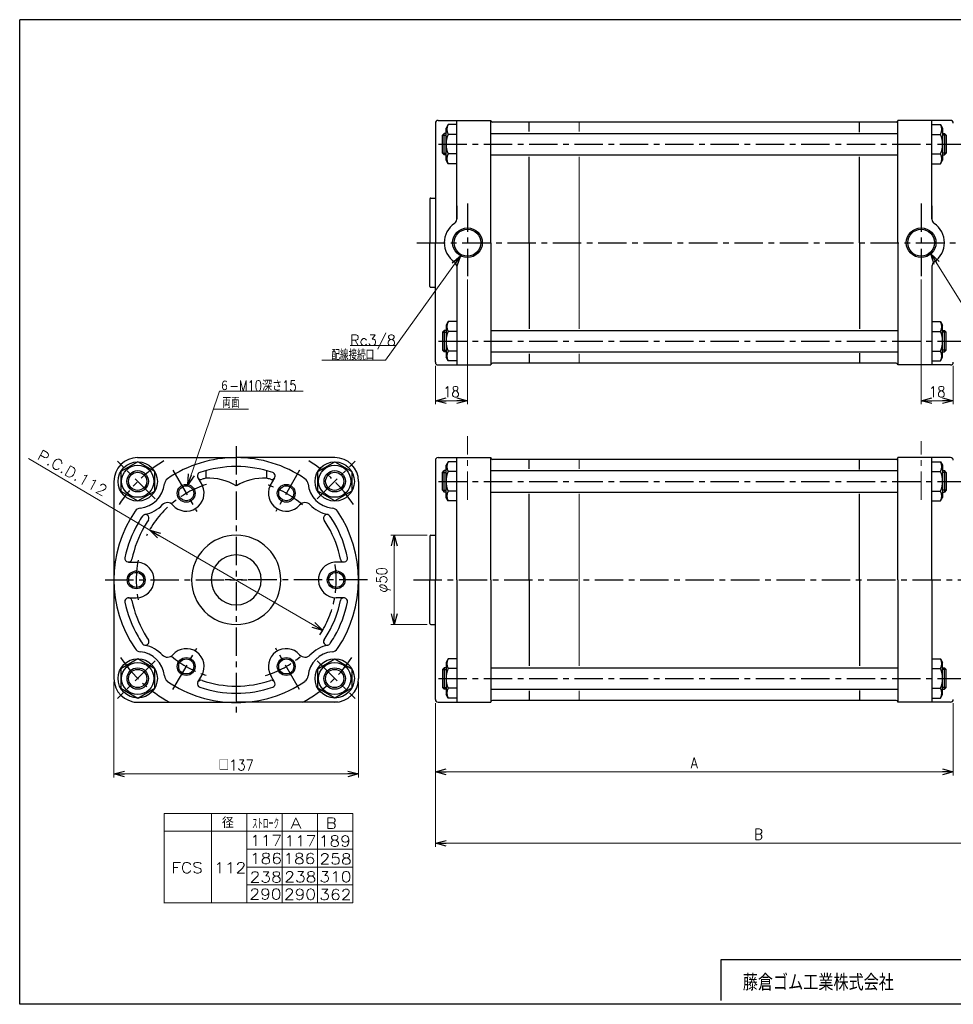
# Model space of a CAD drawing. Header units: millimetres. Extents: x -380 to 408, y -281 to 283.
# Tile 1 of 2: x -380 to 143, y -268 to 283. Entities that reach past the tile are written whole.
import ezdxf
from ezdxf.enums import TextEntityAlignment as Align

# ---------------------------------------------------------------- set-up
doc = ezdxf.new("R2010")
doc.units = ezdxf.units.MM
doc.header["$LTSCALE"] = 0.5
doc.header["$PDSIZE"] = 1
doc.linetypes.add('CENTER', pattern=[50.8, 31.75, -6.35, 6.35, -6.35])
doc.layers.add('ZUWAKU', color=7, linetype='Continuous')
doc.styles.add('FdaStyle0', font='txt.shx', dxfattribs={"width": 0.892857, "bigfont": 'bigfont'})
doc.dimstyles.new('DaDimRotatedStyle', dxfattribs={"dimtxt": 6, "dimasz": 6.000004, "dimexe": 2, "dimexo": 2, "dimgap": 2, "dimtad": 3, "dimdsep": 46, "dimtxsty": 'FdaStyle0', "dimblk1": 'OPEN30', "dimblk2": 'OPEN30', "dimsah": 1, "dimcen": 0.09, "dimclrd": 4, "dimclre": 4, "dimclrt": 4, "dimadec": 0, "dimazin": 2, "dimtfac": 1, "dimtdec": 4, "dimtmove": 0, "dimatfit": 0, "dimfxl": 1, "dimarcsym": 0})

# ---------------------------------------------------------------- blocks, each defined once
blk = doc.blocks.new('_OPEN30')
at = {"color": 0, "linetype": 'ByBlock', "lineweight": -2}
for p, q in [((-1, 0.267949), (0, 0)), ((0, 0), (-1, -0.267949)), ((0, 0), (-1, 0))]:
    blk.add_line(p, q, dxfattribs=at)
blk = doc.blocks.new('DC_GROUP_Φ112_1')
at = {"color": 4, "linetype": 'Continuous', "lineweight": 25}
for p, q in [((-313.93, 35.89), (-323.43, 30.4)), ((-304.43, 30.4), (-313.93, 35.89)), ((-323.43, 30.4), (-323.43, 19.43)), ((-304.43, 19.43), (-304.43, 30.4)), ((-323.43, 19.43), (-313.93, 13.95)), ((-313.93, 13.95), (-304.43, 19.43))]:
    blk.add_line(p, q, dxfattribs=at)
for radius in [9, 6, 5.1]:
    blk.add_circle((-313.93, 24.92), radius, dxfattribs=at)
blk = doc.blocks.new('DC_GROUP_Φ112_2')
at = {"color": 4, "linetype": 'Continuous', "lineweight": 25}
for p, q in [((-213.12, 30.4), (-203.62, 35.89)), ((-203.62, 35.89), (-194.12, 30.4)), ((-213.12, 19.43), (-213.12, 30.4)), ((-194.12, 30.4), (-194.12, 19.43)), ((-203.62, 13.95), (-213.12, 19.43)), ((-194.12, 19.43), (-203.62, 13.95))]:
    blk.add_line(p, q, dxfattribs=at)
for radius in [9, 6, 5.1]:
    blk.add_circle((-203.62, 24.92), radius, dxfattribs=at)
blk = doc.blocks.new('DC_GROUP_Φ112_3')
at = {"color": 4, "linetype": 'Continuous', "lineweight": 25}
for p, q in [((-140.15, 35.84), (-141.29, 33.87)), ((-141.29, 15.87), (-141.29, 33.87)), ((-135.29, 35.84), (-140.15, 35.84)), ((-135.29, 30.36), (-140.15, 30.36)), ((-135.29, 19.39), (-140.15, 19.39)), ((-140.15, 13.9), (-141.29, 15.87)), ((-135.29, 13.9), (-140.15, 13.9))]:
    blk.add_line(p, q, dxfattribs=at)
for centre, radius, start, end in [((-135.4, 33.1), 5.48, 150, 210), ((-127.5, 24.87), 13.8, 156.5735, 203.4265), ((-135.4, 16.64), 5.48, 150, 210)]:
    blk.add_arc(centre, radius, start, end, dxfattribs=at)
blk = doc.blocks.new('DC_GROUP_Φ112_4')
at = {"color": 4, "linetype": 'Continuous', "lineweight": 25}
for p, q in [((130.71, 35.84), (135.57, 35.84)), ((135.57, 35.84), (136.71, 33.87)), ((136.71, 33.87), (136.71, 15.87)), ((130.71, 30.36), (135.57, 30.36)), ((130.71, 19.39), (135.57, 19.39)), ((130.71, 13.9), (135.57, 13.9)), ((135.57, 13.9), (136.71, 15.87))]:
    blk.add_line(p, q, dxfattribs=at)
for centre, radius, start, end in [((130.82, 33.1), 5.48, 330, 30), ((122.91, 24.87), 13.8, 336.5735, 23.4265), ((130.82, 16.64), 5.48, 330, 30)]:
    blk.add_arc(centre, radius, start, end, dxfattribs=at)
blk = doc.blocks.new('DC_GROUP_Φ112_5')
at = {"color": 4, "linetype": 'Continuous', "lineweight": 25}
for p, q in [((-140.15, 35.84), (-141.29, 33.87)), ((-141.29, 15.87), (-141.29, 33.87)), ((-135.29, 35.84), (-140.15, 35.84)), ((-135.29, 30.36), (-140.15, 30.36)), ((-135.29, 19.39), (-140.15, 19.39)), ((-140.15, 13.9), (-141.29, 15.87)), ((-135.29, 13.9), (-140.15, 13.9))]:
    blk.add_line(p, q, dxfattribs=at)
for centre, radius, start, end in [((-135.4, 33.1), 5.48, 150, 210), ((-127.5, 24.87), 13.8, 156.5735, 203.4265), ((-135.4, 16.64), 5.48, 150, 210)]:
    blk.add_arc(centre, radius, start, end, dxfattribs=at)
blk = doc.blocks.new('DC_GROUP_Φ112_6')
at = {"color": 4, "linetype": 'Continuous', "lineweight": 25}
for p, q in [((130.71, 35.84), (135.57, 35.84)), ((135.57, 35.84), (136.71, 33.87)), ((136.71, 33.87), (136.71, 15.87)), ((130.71, 30.36), (135.57, 30.36)), ((130.71, 19.39), (135.57, 19.39)), ((130.71, 13.9), (135.57, 13.9)), ((135.57, 13.9), (136.71, 15.87))]:
    blk.add_line(p, q, dxfattribs=at)
for centre, radius, start, end in [((130.82, 33.1), 5.48, 330, 30), ((122.91, 24.87), 13.8, 336.5735, 23.4265), ((130.82, 16.64), 5.48, 330, 30)]:
    blk.add_arc(centre, radius, start, end, dxfattribs=at)
blk = doc.blocks.new('DC_GROUP_Φ112_7')
at = {"color": 4, "linetype": 'Continuous', "lineweight": 25}
for p, q in [((-140.15, 114.32), (-141.29, 112.35)), ((-141.29, 112.35), (-141.29, 94.35)), ((-135.29, 114.32), (-140.15, 114.32)), ((-135.29, 108.83), (-140.15, 108.83)), ((-140.15, 92.38), (-141.29, 94.35)), ((-135.29, 97.86), (-140.15, 97.86)), ((-135.29, 92.38), (-140.15, 92.38))]:
    blk.add_line(p, q, dxfattribs=at)
for centre, radius, start, end in [((-135.4, 111.57), 5.48, 150, 210), ((-127.5, 103.35), 13.8, 156.5735, 203.4265), ((-135.4, 95.12), 5.48, 150, 210)]:
    blk.add_arc(centre, radius, start, end, dxfattribs=at)
blk = doc.blocks.new('DC_GROUP_Φ112_8')
at = {"color": 4, "linetype": 'Continuous', "lineweight": 25}
for p, q in [((130.71, 114.32), (135.57, 114.32)), ((135.57, 114.32), (136.71, 112.35)), ((136.71, 94.35), (136.71, 112.35)), ((130.71, 108.83), (135.57, 108.83)), ((130.71, 97.86), (135.57, 97.86)), ((135.57, 92.38), (136.71, 94.35)), ((130.71, 92.38), (135.57, 92.38))]:
    blk.add_line(p, q, dxfattribs=at)
for centre, radius, start, end in [((130.82, 111.57), 5.48, 330, 30), ((122.91, 103.35), 13.8, 336.5735, 23.4265), ((130.82, 95.12), 5.48, 330, 30)]:
    blk.add_arc(centre, radius, start, end, dxfattribs=at)
blk = doc.blocks.new('DC_GROUP_Φ112_9')
at = {"color": 4, "linetype": 'Continuous', "lineweight": 25}
for p, q in [((-140.15, 224.72), (-141.29, 222.75)), ((-141.29, 204.75), (-141.29, 222.75)), ((-135.29, 224.72), (-140.15, 224.72)), ((-135.29, 219.23), (-140.15, 219.23)), ((-140.15, 202.78), (-141.29, 204.75)), ((-135.29, 208.26), (-140.15, 208.26)), ((-135.29, 202.78), (-140.15, 202.78))]:
    blk.add_line(p, q, dxfattribs=at)
for centre, radius, start, end in [((-135.4, 221.97), 5.48, 150, 210), ((-127.5, 213.75), 13.8, 156.5735, 203.4265), ((-135.4, 205.52), 5.48, 150, 210)]:
    blk.add_arc(centre, radius, start, end, dxfattribs=at)
blk = doc.blocks.new('DC_GROUP_Φ112_10')
at = {"color": 4, "linetype": 'Continuous', "lineweight": 25}
for p, q in [((130.71, 224.72), (135.57, 224.72)), ((135.57, 224.72), (136.71, 222.75)), ((136.71, 222.75), (136.71, 204.75)), ((130.71, 219.23), (135.57, 219.23)), ((130.71, 208.26), (135.57, 208.26)), ((135.57, 202.78), (136.71, 204.75)), ((130.71, 202.78), (135.57, 202.78))]:
    blk.add_line(p, q, dxfattribs=at)
for centre, radius, start, end in [((130.82, 221.97), 5.48, 330, 30), ((122.91, 213.75), 13.8, 336.5735, 23.4265), ((130.82, 205.52), 5.48, 330, 30)]:
    blk.add_arc(centre, radius, start, end, dxfattribs=at)
blk = doc.blocks.new('DC_GROUP_Φ112_11')
at = {"color": 4, "linetype": 'Continuous', "lineweight": 25}
for p, q in [((-140.15, 224.72), (-141.29, 222.75)), ((-141.29, 204.75), (-141.29, 222.75)), ((-135.29, 224.72), (-140.15, 224.72)), ((-135.29, 219.23), (-140.15, 219.23)), ((-140.15, 202.78), (-141.29, 204.75)), ((-135.29, 208.26), (-140.15, 208.26)), ((-135.29, 202.78), (-140.15, 202.78))]:
    blk.add_line(p, q, dxfattribs=at)
for centre, radius, start, end in [((-135.4, 221.97), 5.48, 150, 210), ((-127.5, 213.75), 13.8, 156.5735, 203.4265), ((-135.4, 205.52), 5.48, 150, 210)]:
    blk.add_arc(centre, radius, start, end, dxfattribs=at)
blk = doc.blocks.new('DC_GROUP_Φ112_12')
at = {"color": 4, "linetype": 'Continuous', "lineweight": 25}
for p, q in [((130.71, 224.72), (135.57, 224.72)), ((135.57, 224.72), (136.71, 222.75)), ((136.71, 222.75), (136.71, 204.75)), ((130.71, 219.23), (135.57, 219.23)), ((130.71, 208.26), (135.57, 208.26)), ((135.57, 202.78), (136.71, 204.75)), ((130.71, 202.78), (135.57, 202.78))]:
    blk.add_line(p, q, dxfattribs=at)
for centre, radius, start, end in [((130.82, 221.97), 5.48, 330, 30), ((122.91, 213.75), 13.8, 336.5735, 23.4265), ((130.82, 205.52), 5.48, 330, 30)]:
    blk.add_arc(centre, radius, start, end, dxfattribs=at)
blk = doc.blocks.new('*D16')
at = {"color": 4, "linetype": 'Continuous', "lineweight": 13}
for p, q in [((-129.29, 137.87), (-129.29, 68.05)), ((-147.29, 89.55), (-147.29, 68.05)), ((-147.29, 70.05), (-129.29, 70.05))]:
    blk.add_line(p, q, dxfattribs=at)
at = {"color": 4, "xscale": 6.000005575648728, "yscale": 5.999978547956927}
for p, rotation in [((-147.29, 70.05), 180), ((-129.29, 70.05), 360)]:
    blk.add_blockref('_OPEN30', p, dxfattribs=dict(at, rotation=rotation))
at = {"color": 4, "insert": (-138.29, 72.05), "char_height": 6, "width": 19.5, "attachment_point": 8, "style": 'FdaStyle0'}
blk.add_mtext('\\T1.00;18', dxfattribs=at)
blk = doc.blocks.new('*D17')
at = {"color": 4, "linetype": 'Continuous', "lineweight": 13}
for p, q in [((124.71, 137.87), (124.71, 68.05)), ((142.71, 89.55), (142.71, 68.05)), ((124.71, 70.05), (142.71, 70.05))]:
    blk.add_line(p, q, dxfattribs=at)
at = {"color": 4, "xscale": 6.000005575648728, "yscale": 5.999978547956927}
for p, rotation in [((124.71, 70.05), 180), ((142.71, 70.05), 360)]:
    blk.add_blockref('_OPEN30', p, dxfattribs=dict(at, rotation=rotation))
at = {"color": 4, "insert": (133.71, 72.05), "char_height": 6, "width": 19.5, "attachment_point": 8, "style": 'FdaStyle0'}
blk.add_mtext('\\T1.00;18', dxfattribs=at)
blk = doc.blocks.new('DC_GROUP_Φ112_15')
at = {"color": 4, "linetype": 'Continuous', "lineweight": 13}
for p, q in [((-133.11, 151.18), (-175.27, 92.73)), ((-169.4, 100.88), (-195, 100.88))]:
    blk.add_line(p, q, dxfattribs=at)
at = {"color": 4, "xscale": 6.000005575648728, "yscale": 5.999978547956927, "rotation": 54.19703070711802}
blk.add_blockref('_OPEN30', (-133.11, 151.18), dxfattribs=at)
at = {"color": 4, "style": 'FdaStyle0', "width": 0.810127}
blk.add_text('Rc3/8', height=6, dxfattribs=at).set_placement((-195, 100.88), (-169.4, 100.88), align=Align.FIT)
blk = doc.blocks.new('DC_GROUP_Φ112_16')
at = {"color": 4, "linetype": 'Continuous', "lineweight": 13}
for p, q in [((130.19, 152.31), (161.42, 101.96)), ((161.42, 101.96), (187.02, 101.96))]:
    blk.add_line(p, q, dxfattribs=at)
at = {"color": 4, "xscale": 6.000005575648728, "yscale": 5.999978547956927, "rotation": 121.8076862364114}
blk.add_blockref('_OPEN30', (130.19, 152.31), dxfattribs=at)
at = {"color": 4, "style": 'FdaStyle0', "width": 0.680851}
blk.add_text('呼吸ポート', height=6, dxfattribs=at).set_placement((161.42, 101.96), (187.02, 101.96), align=Align.FIT)
blk = doc.blocks.new('DC_GROUP_Φ112_17')
at = {"color": 4, "linetype": 'Continuous', "lineweight": 13}
for p, q in [((-285.81, 22.87), (-268.17, 75.44)), ((-268.17, 75.44), (-221.2, 75.44))]:
    blk.add_line(p, q, dxfattribs=at)
at = {"color": 4, "xscale": 6.000005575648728, "yscale": 5.999978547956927, "rotation": 251.4567978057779}
blk.add_blockref('_OPEN30', (-285.81, 22.87), dxfattribs=at)
at = {"color": 4, "style": 'FdaStyle0', "width": 0.75}
blk.add_text('６-M10深さ15', height=6, dxfattribs=at).set_placement((-268.17, 75.44), (-224.97, 75.44), align=Align.FIT)
blk = doc.blocks.new('DC_GROUP_Φ112_18')
at = {"color": 4, "linetype": 'Continuous', "lineweight": 25}
for p, q in [((-313.92, -74.59), (-323.42, -80.08)), ((-304.42, -80.08), (-313.92, -74.59)), ((-323.42, -80.08), (-323.42, -91.05)), ((-304.42, -91.05), (-304.42, -80.08)), ((-323.42, -91.05), (-313.92, -96.53)), ((-313.92, -96.53), (-304.42, -91.05))]:
    blk.add_line(p, q, dxfattribs=at)
for radius in [9, 6, 5.1]:
    blk.add_circle((-313.92, -85.56), radius, dxfattribs=at)
blk = doc.blocks.new('DC_GROUP_Φ112_19')
at = {"color": 4, "linetype": 'Continuous', "lineweight": 25}
for p, q in [((-213.13, -80.08), (-203.63, -74.59)), ((-203.63, -74.59), (-194.13, -80.08)), ((-213.13, -91.05), (-213.13, -80.08)), ((-194.13, -80.08), (-194.13, -91.05)), ((-203.63, -96.53), (-213.13, -91.05)), ((-194.13, -91.05), (-203.63, -96.53))]:
    blk.add_line(p, q, dxfattribs=at)
for radius in [9, 6, 5.1]:
    blk.add_circle((-203.63, -85.56), radius, dxfattribs=at)
blk = doc.blocks.new('DC_GROUP_Φ112_20')
at = {"color": 4, "linetype": 'Continuous', "lineweight": 25}
for p, q in [((-140.15, -74.56), (-141.29, -76.53)), ((-141.29, -76.53), (-141.29, -94.53)), ((-135.29, -74.56), (-140.15, -74.56)), ((-135.29, -80.04), (-140.15, -80.04)), ((-135.29, -91.01), (-140.15, -91.01)), ((-140.15, -96.5), (-141.29, -94.53)), ((-135.29, -96.5), (-140.15, -96.5))]:
    blk.add_line(p, q, dxfattribs=at)
for centre, radius, start, end in [((-135.4, -77.3), 5.48, 150, 210), ((-127.5, -85.53), 13.8, 156.5735, 203.4265), ((-135.4, -93.76), 5.48, 150, 210)]:
    blk.add_arc(centre, radius, start, end, dxfattribs=at)
blk = doc.blocks.new('DC_GROUP_Φ112_21')
at = {"color": 4, "linetype": 'Continuous', "lineweight": 25}
for p, q in [((130.71, -74.56), (135.57, -74.56)), ((135.57, -74.56), (136.71, -76.53)), ((136.71, -94.53), (136.71, -76.53)), ((130.71, -80.04), (135.57, -80.04)), ((130.71, -91.01), (135.57, -91.01)), ((130.71, -96.5), (135.57, -96.5)), ((135.57, -96.5), (136.71, -94.53))]:
    blk.add_line(p, q, dxfattribs=at)
for centre, radius, start, end in [((130.82, -77.3), 5.48, 330, 30), ((122.91, -85.53), 13.8, 336.5735, 23.4265), ((130.82, -93.76), 5.48, 330, 30)]:
    blk.add_arc(centre, radius, start, end, dxfattribs=at)
blk = doc.blocks.new('*D27')
at = {"color": 4, "linetype": 'Continuous', "lineweight": 13}
for p, q in [((-151.79, -5.33), (-172.29, -5.33)), ((-170.29, -55.33), (-170.29, -5.33)), ((-151.79, -55.33), (-172.29, -55.33))]:
    blk.add_line(p, q, dxfattribs=at)
at = {"color": 4, "xscale": 6.000005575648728, "yscale": 5.999978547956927}
for p, rotation in [((-170.29, -5.33), 90), ((-170.29, -55.33), 270)]:
    blk.add_blockref('_OPEN30', p, dxfattribs=dict(at, rotation=rotation))
at = {"color": 4, "insert": (-172.29, -30.33), "char_height": 6, "width": 30, "attachment_point": 8, "rotation": 90, "style": 'FdaStyle0'}
blk.add_mtext('\\T1.00;φ50', dxfattribs=at)
blk = doc.blocks.new('*D28')
at = {"color": 4, "linetype": 'Continuous', "lineweight": 13}
for p, q in [((-147.29, -99.33), (-147.29, -139.83)), ((142.71, -99.33), (142.71, -139.83)), ((-147.29, -137.83), (142.71, -137.83))]:
    blk.add_line(p, q, dxfattribs=at)
at = {"color": 4, "xscale": 6.000005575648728, "yscale": 5.999978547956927}
for p, rotation in [((-147.29, -137.83), 180), ((142.71, -137.83), 360)]:
    blk.add_blockref('_OPEN30', p, dxfattribs=dict(at, rotation=rotation))
at = {"color": 4, "insert": (-2.29, -135.83), "char_height": 6, "width": 13.5, "attachment_point": 8, "style": 'FdaStyle0'}
blk.add_mtext('\\T1.00;A', dxfattribs=at)
blk = doc.blocks.new('*D29')
at = {"color": 4, "linetype": 'Continuous', "lineweight": 13}
for p, q in [((214.71, -41.33), (214.71, -179.83)), ((-147.29, -99.33), (-147.29, -179.83)), ((-147.29, -177.83), (214.71, -177.83))]:
    blk.add_line(p, q, dxfattribs=at)
at = {"color": 4, "xscale": 6.000005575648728, "yscale": 5.999978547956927}
for p, rotation in [((-147.29, -177.83), 180), ((214.71, -177.83), 360)]:
    blk.add_blockref('_OPEN30', p, dxfattribs=dict(at, rotation=rotation))
at = {"color": 4, "insert": (33.71, -175.83), "char_height": 6, "width": 13.5, "attachment_point": 8, "style": 'FdaStyle0'}
blk.add_mtext('\\T1.00;B', dxfattribs=at)
blk = doc.blocks.new('*D30')
at = {"color": 4, "linetype": 'Continuous', "lineweight": 13}
for p, q in [((-327.27, -87.48), (-327.27, -141.03)), ((-190.27, -87.48), (-190.27, -141.03)), ((-327.27, -139.03), (-190.27, -139.03))]:
    blk.add_line(p, q, dxfattribs=at)
at = {"color": 4, "xscale": 6.000005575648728, "yscale": 5.999978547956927}
for p, rotation in [((-327.27, -139.03), 180), ((-190.27, -139.03), 360)]:
    blk.add_blockref('_OPEN30', p, dxfattribs=dict(at, rotation=rotation))
at = {"color": 4, "insert": (-258.77, -137.03), "char_height": 6, "width": 31.5, "attachment_point": 8, "style": 'FdaStyle0'}
blk.add_mtext('\\T1.00;□137', dxfattribs=at)

msp = doc.modelspace()

# ---------------------------------------------------------------- linework, layer by layer
at = {"color": 4, "linetype": 'Continuous', "lineweight": 25}
for p, q in [((-145.791, 227.046), (-116.135, 227.046)), ((-145.791, 227.046), (-116.135, 227.046)), ((-135.291, 171.775), (-135.291, 227.046)), ((-135.291, 171.775), (-135.291, 227.046)), ((-116.291, 158.546), (-116.291, 227.046)), ((-116.291, 158.546), (-116.291, 227.046)), ((141.209, 227.046), (111.709, 227.046)), ((111.709, 158.546), (111.709, 227.046)), ((141.209, 227.046), (111.709, 227.046)), ((111.709, 158.546), (111.709, 227.046)), ((130.709, 171.775), (130.709, 227.046)), ((-147.291, 225.546), (-147.291, 158.546)), ((-147.291, 225.546), (-147.291, 158.546)), ((90.209, 226.046), (-115.291, 226.046)), ((90.209, 226.046), (-115.291, 226.046)), ((-94.791, 220.754), (-94.791, 226.046)), ((-94.791, 220.754), (-94.791, 226.046)), ((110.709, 226.046), (90.209, 226.046)), ((90.209, 220.433), (90.209, 226.046)), ((110.709, 226.046), (90.209, 226.046)), ((90.209, 220.433), (90.209, 226.046)), ((-143.291, 218.746), (-142.291, 219.746)), ((-143.291, 218.746), (-142.291, 219.746)), ((-143.291, 208.746), (-143.291, 218.746)), ((-143.291, 218.746), (-141.291, 218.746)), ((-143.291, 208.746), (-143.291, 218.746)), ((-143.291, 218.746), (-141.291, 218.746)), ((-141.291, 219.746), (-142.291, 219.746)), ((-142.291, 207.746), (-142.291, 219.746)), ((-141.291, 219.746), (-142.291, 219.746)), ((-142.291, 207.746), (-142.291, 219.746)), ((-116.291, 219.746), (111.709, 219.746)), ((-116.291, 219.746), (111.709, 219.746)), ((136.709, 219.746), (137.709, 219.746)), ((136.709, 219.746), (137.709, 219.746)), ((138.709, 218.746), (136.709, 218.746)), ((138.709, 218.746), (136.709, 218.746)), ((138.709, 218.746), (137.709, 219.746)), ((137.709, 219.746), (137.709, 207.746)), ((138.709, 218.746), (137.709, 219.746)), ((137.709, 219.746), (137.709, 207.746)), ((138.709, 218.746), (138.709, 208.746)), ((138.709, 218.746), (138.709, 208.746)), ((-143.291, 208.746), (-142.291, 207.746)), ((-143.291, 208.746), (-141.291, 208.746)), ((-143.291, 208.746), (-142.291, 207.746)), ((-143.291, 208.746), (-141.291, 208.746)), ((-141.291, 207.746), (-142.291, 207.746)), ((-141.291, 207.746), (-142.291, 207.746)), ((-116.291, 207.746), (111.709, 207.746)), ((-116.291, 207.746), (111.709, 207.746)), ((-94.791, 158.546), (-94.791, 206.701)), ((-94.791, 158.546), (-94.791, 206.701)), ((90.209, 158.546), (90.209, 206.701)), ((90.209, 158.546), (90.209, 206.701)), ((138.709, 208.746), (136.709, 208.746)), ((138.709, 208.746), (136.709, 208.746)), ((136.709, 207.746), (137.709, 207.746)), ((136.709, 207.746), (137.709, 207.746)), ((138.709, 208.746), (137.709, 207.746)), ((138.709, 208.746), (137.709, 207.746)), ((-150.291, 183.046), (-150.291, 158.546)), ((-150.291, 183.046), (-150.291, 158.546)), ((-150.291, 183.046), (-150.291, 158.546)), ((-149.791, 183.546), (-147.291, 183.546)), ((-149.791, 183.546), (-147.291, 183.546)), ((-135.291, 179.12), (-135.291, 171.775)), ((-135.291, 179.12), (-135.291, 171.775)), ((130.709, 179.12), (130.709, 171.775)), ((130.709, 179.12), (130.709, 171.775)), ((-150.291, 134.046), (-150.291, 158.546)), ((-150.291, 134.046), (-150.291, 158.546)), ((-150.291, 134.046), (-150.291, 158.546)), ((-147.291, 91.546), (-147.291, 158.546)), ((-116.291, 158.546), (-116.291, 90.046)), ((-94.791, 158.546), (-94.791, 110.39)), ((90.209, 158.546), (90.209, 110.39)), ((111.709, 158.546), (111.709, 90.046)), ((-135.291, 145.317), (-135.291, 142.907)), ((-135.291, 145.317), (-135.291, 142.907)), ((-135.291, 144.112), (-135.291, 90.046)), ((130.709, 145.317), (130.709, 142.907)), ((130.709, 145.317), (130.709, 142.907)), ((130.709, 144.112), (130.709, 90.046)), ((-149.791, 133.546), (-147.291, 133.546)), ((-143.291, 108.346), (-142.291, 109.346)), ((-143.291, 108.346), (-143.291, 98.346)), ((-143.291, 108.346), (-141.291, 108.346)), ((-141.291, 109.346), (-142.291, 109.346)), ((-142.291, 109.346), (-142.291, 97.346)), ((-116.291, 109.346), (111.709, 109.346)), ((136.709, 109.346), (137.709, 109.346)), ((138.709, 108.346), (136.709, 108.346)), ((138.709, 108.346), (137.709, 109.346)), ((137.709, 97.346), (137.709, 109.346)), ((138.709, 98.346), (138.709, 108.346)), ((-143.291, 98.346), (-142.291, 97.346)), ((-143.291, 98.346), (-141.291, 98.346)), ((-141.291, 97.346), (-142.291, 97.346)), ((-116.291, 97.346), (111.709, 97.346)), ((-94.791, 96.337), (-94.791, 91.046)), ((90.209, 96.659), (90.209, 91.046)), ((138.709, 98.346), (136.709, 98.346)), ((136.709, 97.346), (137.709, 97.346)), ((138.709, 98.346), (137.709, 97.346)), ((-145.791, 90.046), (-116.135, 90.046)), ((90.209, 91.046), (-115.291, 91.046)), ((110.709, 91.046), (90.209, 91.046)), ((141.209, 90.046), (111.709, 90.046)), ((-313.971, 38.171), (-258.771, 38.171)), ((-203.571, 38.171), (-258.771, 38.171)), ((-147.291, 36.671), (-147.291, -30.329)), ((-147.291, 36.671), (-147.291, -30.329)), ((-145.791, 38.171), (-116.135, 38.171)), ((-145.791, 38.171), (-116.135, 38.171)), ((-135.291, -30.329), (-135.291, 38.171)), ((-135.291, -30.329), (-135.291, 38.171)), ((-116.291, -30.329), (-116.291, 38.171)), ((-116.291, -30.329), (-116.291, 38.171)), ((90.209, 37.171), (-115.291, 37.171)), ((90.209, 37.171), (-115.291, 37.171)), ((-94.791, 31.88), (-94.791, 37.171)), ((-94.791, 31.88), (-94.791, 37.171)), ((110.709, 37.171), (90.209, 37.171)), ((90.209, 31.558), (90.209, 37.171)), ((110.709, 37.171), (90.209, 37.171)), ((90.209, 31.558), (90.209, 37.171)), ((141.209, 38.171), (111.709, 38.171)), ((141.209, 38.171), (111.709, 38.171)), ((111.709, -30.329), (111.709, 38.171)), ((111.709, -30.329), (111.709, 38.171)), ((130.709, -30.329), (130.709, 38.171)), ((130.709, -30.329), (130.709, 38.171)), ((-275.771, 30.853), (-275.771, 26.63)), ((-241.771, 30.853), (-241.771, 26.63)), ((-143.291, 29.871), (-142.291, 30.871)), ((-143.291, 29.871), (-142.291, 30.871)), ((-143.291, 19.871), (-143.291, 29.871)), ((-143.291, 29.871), (-141.291, 29.871)), ((-143.291, 19.871), (-143.291, 29.871)), ((-143.291, 29.871), (-141.291, 29.871)), ((-141.291, 30.871), (-142.291, 30.871)), ((-142.291, 18.871), (-142.291, 30.871)), ((-141.291, 30.871), (-142.291, 30.871)), ((-142.291, 18.871), (-142.291, 30.871)), ((-116.291, 30.871), (111.709, 30.871)), ((-116.291, 30.871), (111.709, 30.871)), ((136.709, 30.871), (137.709, 30.871)), ((136.709, 30.871), (137.709, 30.871)), ((138.709, 29.871), (136.709, 29.871)), ((138.709, 29.871), (136.709, 29.871)), ((138.709, 29.871), (137.709, 30.871)), ((137.709, 30.871), (137.709, 18.871)), ((138.709, 29.871), (137.709, 30.871)), ((137.709, 30.871), (137.709, 18.871)), ((138.709, 29.871), (138.709, 19.871)), ((138.709, 29.871), (138.709, 19.871)), ((-327.271, 24.871), (-327.271, -85.483)), ((-280.27, 26.908), (-277.665, 22.395)), ((-237.273, 26.908), (-239.878, 22.395)), ((-190.271, 24.871), (-190.271, -85.483)), ((-143.291, 19.871), (-142.291, 18.871)), ((-143.291, 19.871), (-141.291, 19.871)), ((-143.291, 19.871), (-142.291, 18.871)), ((-143.291, 19.871), (-141.291, 19.871)), ((-141.291, 18.871), (-142.291, 18.871)), ((-141.291, 18.871), (-142.291, 18.871)), ((-116.291, 18.871), (111.709, 18.871)), ((-116.291, 18.871), (111.709, 18.871)), ((-94.791, -30.329), (-94.791, 17.827)), ((-94.791, -30.329), (-94.791, 17.827)), ((90.209, -30.329), (90.209, 17.827)), ((90.209, -30.329), (90.209, 17.827)), ((138.709, 19.871), (136.709, 19.871)), ((138.709, 19.871), (136.709, 19.871)), ((136.709, 18.871), (137.709, 18.871)), ((136.709, 18.871), (137.709, 18.871)), ((138.709, 19.871), (137.709, 18.871)), ((138.709, 19.871), (137.709, 18.871)), ((-149.791, -5.329), (-147.291, -5.329)), ((-149.791, -5.329), (-147.291, -5.329)), ((-150.291, -5.829), (-150.291, -30.329)), ((-150.291, -5.829), (-150.291, -30.329)), ((-150.291, -5.829), (-150.291, -30.329)), ((-319.089, -20.329), (-313.879, -20.329)), ((-198.454, -20.329), (-203.664, -20.329)), ((-150.291, -54.829), (-150.291, -30.329)), ((-150.291, -54.829), (-150.291, -30.329)), ((-150.291, -54.829), (-150.291, -30.329)), ((-147.291, -97.329), (-147.291, -30.329)), ((-135.291, -30.329), (-135.291, -98.829)), ((-116.291, -30.329), (-116.291, -98.829)), ((-94.791, -30.329), (-94.791, -78.485)), ((90.209, -30.329), (90.209, -78.485)), ((111.709, -30.329), (111.709, -98.829)), ((130.709, -30.329), (130.709, -98.829)), ((-319.089, -40.329), (-314.771, -40.329)), ((-198.454, -40.329), (-202.771, -40.329)), ((-149.791, -55.329), (-147.291, -55.329)), ((-143.291, -80.529), (-142.291, -79.529)), ((-143.291, -80.529), (-143.291, -90.529)), ((-143.291, -80.529), (-141.291, -80.529)), ((-141.291, -79.529), (-142.291, -79.529)), ((-142.291, -79.529), (-142.291, -91.529)), ((-116.291, -79.529), (111.709, -79.529)), ((136.709, -79.529), (137.709, -79.529)), ((138.709, -80.529), (136.709, -80.529)), ((138.709, -80.529), (137.709, -79.529)), ((137.709, -91.529), (137.709, -79.529)), ((138.709, -90.529), (138.709, -80.529)), ((-280.27, -87.566), (-278.111, -83.826)), ((-237.273, -87.566), (-239.432, -83.826)), ((-143.291, -90.529), (-142.291, -91.529)), ((-143.291, -90.529), (-141.291, -90.529)), ((-141.291, -91.529), (-142.291, -91.529)), ((-116.291, -91.529), (111.709, -91.529)), ((-94.791, -92.538), (-94.791, -97.829)), ((90.209, -92.216), (90.209, -97.829)), ((138.709, -90.529), (136.709, -90.529)), ((136.709, -91.529), (137.709, -91.529)), ((138.709, -90.529), (137.709, -91.529)), ((-315.856, -98.829), (-258.771, -98.829)), ((-201.687, -98.829), (-258.771, -98.829)), ((-145.791, -98.829), (-116.135, -98.829)), ((90.209, -97.829), (-115.291, -97.829)), ((110.709, -97.829), (90.209, -97.829)), ((141.209, -98.829), (111.709, -98.829))]:
    msp.add_line(p, q, dxfattribs=at)
at = {"color": 4, "linetype": 'Continuous', "lineweight": 13}
for p, q in [((-66.791, 220.827), (-66.791, 226.046)), ((-66.791, 110.39), (-66.791, 206.701)), ((-66.791, 96.337), (-66.791, 91.046)), ((-210.833, 92.729), (-175.273, 92.729)), ((-271.584, 65.266), (-251.91, 65.266)), ((-307.215, -2.441), (-375.017, 37.615)), ((-66.791, 31.953), (-66.791, 37.171)), ((-66.791, -78.485), (-66.791, 17.827)), ((-307.215, -2.441), (-210.328, -58.628)), ((-66.791, -92.538), (-66.791, -97.829)), ((-299.026, -161.161), (-193.416, -161.161)), ((-299.026, -161.161), (-299.026, -211.161)), ((-272.606, -161.161), (-272.606, -211.161)), ((-252.809, -161.161), (-252.809, -211.161)), ((-233.011, -161.161), (-233.011, -211.161)), ((-213.213, -161.161), (-213.213, -211.161)), ((-193.416, -161.161), (-193.416, -211.161)), ((-299.026, -171.161), (-193.416, -171.161)), ((-252.809, -181.161), (-193.416, -181.161)), ((-252.762, -191.161), (-193.416, -191.161)), ((-252.809, -201.161), (-193.416, -201.161)), ((-299.367, -211.161), (-193.416, -211.161))]:
    msp.add_line(p, q, dxfattribs=at)
at = {"color": 4, "linetype": 'CENTER', "lineweight": 25}
for p, q in [((-145.587, 213.746), (149.581, 213.746)), ((-145.587, 213.746), (149.581, 213.746)), ((-129.291, 180.566), (-129.291, 139.868)), ((-129.291, 180.566), (-129.291, 139.868)), ((124.709, 180.566), (124.709, 139.868)), ((124.709, 180.566), (124.709, 139.868)), ((-157.675, 158.546), (225.353, 158.546)), ((-145.587, 103.346), (149.581, 103.346)), ((-258.771, 44.659), (-258.771, -105.372)), ((-304.145, 15.045), (-325.29, 36.19)), ((-304.145, 15.045), (-325.29, 36.19)), ((-213.398, 15.045), (-192.253, 36.19)), ((-213.398, 15.045), (-192.253, 36.19)), ((-294.258, 31.135), (-280.885, 7.972)), ((-223.285, 31.135), (-236.658, 7.972)), ((-145.587, 24.871), (149.581, 24.871)), ((-145.587, 24.871), (149.581, 24.871)), ((-332.224, -30.329), (-252.615, -30.329)), ((-185.319, -30.329), (-264.928, -30.329)), ((-244.188, -30.329), (-249.003, -30.329)), ((-159.561, -30.329), (219.388, -30.329)), ((-294.258, -91.793), (-280.885, -68.63)), ((-223.285, -91.793), (-236.658, -68.63)), ((-304.145, -75.703), (-325.29, -96.848)), ((-213.398, -75.703), (-192.253, -96.848)), ((-145.587, -85.529), (149.581, -85.529))]:
    msp.add_line(p, q, dxfattribs=at)
at = {"color": 4, "linetype": 'CENTER', "lineweight": 13}
for p, q in [((-129.291, 14.426), (-129.291, 50.236)), ((124.709, 14.426), (124.709, 47.301))]:
    msp.add_line(p, q, dxfattribs=at)
at = {"color": 4, "linetype": 'Continuous', "lineweight": 25}
for centre, radius in [((-129.291, 158.546), 8.3), ((-129.291, 158.546), 8.3), ((-129.291, 158.546), 7.5), ((-129.291, 158.546), 7.5), ((124.709, 158.546), 8.3), ((124.709, 158.546), 8.3), ((124.709, 158.546), 7.5), ((124.709, 158.546), 7.5), ((-313.926, 24.825), 11), ((-313.926, 24.825), 11), ((-203.617, 24.825), 11), ((-203.617, 24.825), 11), ((-286.771, 18.168), 5), ((-286.771, 18.168), 4.2), ((-230.771, 18.168), 5), ((-230.771, 18.168), 4.2), ((-314.771, -30.329), 5), ((-314.771, -30.329), 4.2), ((-202.771, -30.329), 5), ((-202.771, -30.329), 4.2), ((-313.926, -85.483), 11), ((-286.771, -78.826), 5), ((-286.771, -78.826), 4.2), ((-230.771, -78.826), 5), ((-230.771, -78.826), 4.2), ((-203.617, -85.483), 11)]:
    msp.add_circle(centre, radius, dxfattribs=at)
for centre, radius, start, end in [((-145.791, 225.546), 1.5, 90, 180), ((-145.791, 225.546), 1.5, 90, 180), ((-115.291, 227.046), 1, 180, 270), ((-115.291, 227.046), 1, 180, 270), ((110.709, 227.046), 1, 270, 0), ((110.709, 227.046), 1, 270, 0), ((141.209, 225.546), 1.5, 0, 90), ((141.209, 225.546), 1.5, 0, 90), ((-149.791, 183.046), 0.5, 90, 180), ((-149.791, 183.046), 0.5, 90, 180), ((-149.791, 183.046), 0.5, 90, 180), ((-138.291, 171.775), 3, 304.22887, 0), ((-138.291, 171.775), 3, 304.22887, 0), ((133.709, 171.775), 3, 180, 235.77113), ((133.709, 171.775), 3, 180, 235.77113), ((-129.291, 158.546), 13, 124.22887, 235.77113), ((-129.291, 158.546), 13, 124.22887, 235.77113), ((124.709, 158.546), 13, 304.22887, 55.77113), ((124.709, 158.546), 13, 304.22887, 55.77113), ((-138.291, 145.317), 3, 0, 55.77113), ((-138.291, 145.317), 3, 0, 55.77113), ((133.709, 145.317), 3, 124.22887, 180), ((133.709, 145.317), 3, 124.22887, 180), ((-149.791, 134.046), 0.5, 180, 270), ((-149.791, 134.046), 0.5, 180, 270), ((-149.791, 134.046), 0.5, 180, 270), ((-145.791, 91.546), 1.5, 180, 270), ((-115.291, 90.046), 1, 90, 180), ((110.709, 90.046), 1, 360, 90), ((141.209, 91.546), 1.5, 270, 360), ((-313.971, 24.871), 13.3, 90, 180), ((-313.971, 24.871), 13.3, 90, 180), ((-258.771, -30.329), 68.5, 90, 124.18408), ((-258.771, -30.329), 63.5, 90, 108.74815), ((-258.771, -30.329), 68.5, 55.81592, 90), ((-258.771, -30.329), 63.5, 71.25185, 90), ((-203.571, 24.871), 13.3, 0, 90), ((-203.571, 24.871), 13.3, 0, 90), ((-145.791, 36.671), 1.5, 90, 180), ((-145.791, 36.671), 1.5, 90, 180), ((-115.291, 38.171), 1, 180, 270), ((-115.291, 38.171), 1, 180, 270), ((110.709, 38.171), 1, 270, 0), ((110.709, 38.171), 1, 270, 0), ((141.209, 36.671), 1.5, 0, 90), ((141.209, 36.671), 1.5, 0, 90), ((-278.538, 27.908), 2, 108.74815, 288.74815), ((-239.005, 27.908), 2, 251.25185, 71.25185), ((-313.926, 24.825), 15, 275.42878, 354.57122), ((-313.926, 24.825), 15, 275.42878, 354.57122), ((-313.926, 24.825), 15, 275.42878, 354.57122), ((-313.926, 24.825), 15, 275.42878, 354.57122), ((-295.011, 23.028), 4, 124.18408, 174.57122), ((-295.011, 23.028), 4, 124.18408, 174.57122), ((-295.011, 23.028), 4, 124.18408, 174.57122), ((-295.011, 23.028), 4, 124.18408, 174.57122), ((-286.771, 18.168), 10, 221.25626, 24.87748), ((-258.771, -30.329), 59.5, 106.61815, 108.74815), ((-274.286, -3.333), 30, 59.03239, 92.83788), ((-243.257, -3.333), 30, 87.16212, 120.96761), ((-258.771, -30.329), 59.5, 71.25185, 73.38185), ((-230.771, 18.168), 10, 155.12252, 318.74374), ((-222.532, 23.028), 4, 5.42878, 55.81592), ((-222.532, 23.028), 4, 5.42878, 55.81592), ((-222.532, 23.028), 4, 5.42878, 55.81592), ((-222.532, 23.028), 4, 5.42878, 55.81592), ((-203.617, 24.825), 15, 185.42878, 264.57122), ((-203.617, 24.825), 15, 185.42878, 264.57122), ((-203.617, 24.825), 15, 185.42878, 264.57122), ((-203.617, 24.825), 15, 185.42878, 264.57122), ((-313.926, 24.825), 19, 281.84827, 317.06484), ((-313.926, 24.825), 19, 314.39294, 315.60706), ((-297.296, 8.936), 4, 41.25626, 136.30482), ((-220.247, 8.936), 4, 43.69518, 138.74374), ((-203.617, 24.825), 19, 222.93516, 258.15173), ((-203.617, 24.825), 19, 224.39294, 225.60706), ((-258.771, -30.329), 68.5, 145.81592, 214.18408), ((-312.128, 5.911), 4, 95.42878, 145.81592), ((-312.128, 5.911), 4, 95.42878, 145.81592), ((-312.128, 5.911), 4, 95.42878, 145.81592), ((-312.128, 5.911), 4, 95.42878, 145.81592), ((-309.614, 4.273), 2, 325.76213, 145.76213), ((-207.929, 4.273), 2, 34.23787, 214.23787), ((-205.415, 5.911), 4, 34.18408, 84.57122), ((-205.415, 5.911), 4, 34.18408, 84.57122), ((-205.415, 5.911), 4, 34.18408, 84.57122), ((-205.415, 5.911), 4, 34.18408, 84.57122), ((-258.771, -30.329), 68.5, 325.81592, 34.18408), ((-258.771, -30.329), 63.5, 150, 168.74815), ((-258.771, -30.329), 63.5, 145.76213, 150), ((-258.771, -30.329), 59.5, 145.76213, 150), ((-258.771, -30.329), 59.5, 30, 34.23787), ((-258.771, -30.329), 63.5, 30, 34.23787), ((-258.771, -30.329), 63.5, 11.25185, 30), ((-258.771, -30.329), 59.5, 150, 168.74815), ((-258.771, -30.329), 25, 90, 270), ((-258.771, -30.329), 25, 270, 90), ((-258.771, -30.329), 59.5, 11.25185, 30), ((-149.791, -5.829), 0.5, 90, 180), ((-149.791, -5.829), 0.5, 90, 180), ((-149.791, -5.829), 0.5, 90, 180), ((-258.771, -30.329), 14, 90, 270), ((-258.771, -30.329), 14, 270, 90), ((-319.089, -18.329), 2, 168.74815, 348.74815), ((-314.771, -30.329), 10, 270, 84.87748), ((-202.771, -30.329), 10, 95.12252, 270), ((-198.454, -18.329), 2, 191.25185, 11.25185), ((-319.089, -42.329), 2, 11.25185, 191.25185), ((-258.771, -30.329), 63.5, 191.25185, 210), ((-258.771, -30.329), 59.5, 191.25185, 210), ((-258.771, -30.329), 59.5, 330, 348.74815), ((-258.771, -30.329), 63.5, 330, 348.74815), ((-198.454, -42.329), 2, 348.74815, 168.74815), ((-149.791, -54.829), 0.5, 180, 270), ((-149.791, -54.829), 0.5, 180, 270), ((-149.791, -54.829), 0.5, 180, 270), ((-258.771, -30.329), 59.5, 210, 214.23787), ((-258.771, -30.329), 59.5, 325.76213, 330), ((-258.771, -30.329), 63.5, 210, 214.18408), ((-309.614, -64.931), 2, 214.23787, 34.23787), ((-207.929, -64.931), 2, 145.76213, 325.76213), ((-258.771, -30.329), 63.5, 325.81592, 330), ((-312.128, -66.569), 4, 214.18408, 264.57122), ((-312.128, -66.569), 4, 214.18408, 264.57122), ((-312.128, -66.569), 4, 214.18408, 264.57122), ((-312.128, -66.569), 4, 214.18408, 264.57122), ((-312.128, -66.569), 4, 214.18408, 264.57122), ((-313.926, -85.483), 15, 5.42878, 84.57122), ((-313.926, -85.483), 15, 5.42878, 84.57122), ((-313.926, -85.483), 15, 5.42878, 84.57122), ((-313.926, -85.483), 15, 5.42878, 84.57122), ((-313.926, -85.483), 15, 5.42878, 84.57122), ((-313.926, -85.483), 19, 42.93516, 78.15173), ((-286.771, -78.826), 10, 330, 138.74374), ((-230.771, -78.826), 10, 41.25626, 210), ((-203.617, -85.483), 15, 95.42878, 174.57122), ((-203.617, -85.483), 15, 95.42878, 174.57122), ((-203.617, -85.483), 15, 95.42878, 174.57122), ((-203.617, -85.483), 15, 95.42878, 174.57122), ((-203.617, -85.483), 15, 95.42878, 174.57122), ((-203.617, -85.483), 19, 101.84827, 137.06484), ((-205.415, -66.569), 4, 275.42878, 325.81592), ((-205.415, -66.569), 4, 275.42878, 325.81592), ((-205.415, -66.569), 4, 275.42878, 325.81592), ((-205.415, -66.569), 4, 275.42878, 325.81592), ((-205.415, -66.569), 4, 275.42878, 325.81592), ((-313.926, -85.483), 19, 44.39294, 45.60706), ((-297.296, -69.594), 4, 223.69518, 318.74374), ((-220.247, -69.594), 4, 221.25626, 316.30482), ((-203.617, -85.483), 19, 134.39294, 135.60706), ((-313.971, -85.529), 13.3, 180, 270), ((-295.011, -83.686), 4, 185.42878, 235.81592), ((-295.011, -83.686), 4, 185.42878, 235.81592), ((-295.011, -83.686), 4, 185.42878, 235.81592), ((-295.011, -83.686), 4, 185.42878, 235.81592), ((-295.011, -83.686), 4, 185.42878, 235.81592), ((-258.771, -30.535), 68.5, 235.81592, 270), ((-278.538, -88.566), 2, 71.25185, 251.25185), ((-258.771, -30.329), 59.5, 251.25185, 270), ((-258.771, -30.329), 59.5, 270, 288.74815), ((-258.771, -30.535), 68.5, 270, 304.18408), ((-239.005, -88.566), 2, 288.74815, 108.74815), ((-222.532, -83.686), 4, 304.18408, 354.57122), ((-222.532, -83.686), 4, 304.18408, 354.57122), ((-222.532, -83.686), 4, 304.18408, 354.57122), ((-222.532, -83.686), 4, 304.18408, 354.57122), ((-222.532, -83.686), 4, 304.18408, 354.57122), ((-203.571, -85.529), 13.3, 270, 0), ((-258.771, -30.329), 63.5, 251.25185, 270), ((-258.771, -30.329), 63.5, 270, 288.74815), ((-145.791, -97.329), 1.5, 180, 270), ((-115.291, -98.829), 1, 90, 180), ((110.709, -98.829), 1, 360, 90), ((141.209, -97.329), 1.5, 270, 360)]:
    msp.add_arc(centre, radius, start, end, dxfattribs=at)
at = {"color": 4, "linetype": 'CENTER', "lineweight": 25}
for radius, start, end in [(78, 121.36667, 147.22715), (78, 32.77285, 58.63333), (56, 107.37533, 153.75935), (56, 48.54741, 72.62467), (56, 168.66866, 194.53546), (56, 326.62627, 11.33134), (78, 213.80984, 241.4266), (56, 229.75497, 253.05706), (56, 286.94294, 310.24503), (78, 298.5734, 326.19016)]:
    msp.add_arc((-258.771, -30.329), radius, start, end, dxfattribs=at)
at = {"color": 4, "linetype": 'Continuous'}
for p in [(-314.771, -25.329), (-202.771, -25.329)]:
    msp.add_point(p, dxfattribs=at)
at = {"layer": 'ZUWAKU', "color": 5, "linetype": 'Continuous', "lineweight": 25}
for p, q in [((-380, -268.047), (-380, 283.453)), ((396, 283.453), (-380, 283.453)), ((408, -268.047), (-380, -268.047))]:
    msp.add_line(p, q, dxfattribs=at)
at = {"layer": 'ZUWAKU', "color": 4, "linetype": 'Continuous', "lineweight": 25}
for p, q in [((12.823, -243.024), (394.823, -243.024)), ((12.823, -265.954), (12.823, -243.024))]:
    msp.add_line(p, q, dxfattribs=at)

# ---------------------------------------------------------------- block references
at = {"linetype": 'Continuous'}
for name in ['DC_GROUP_Φ112_9', 'DC_GROUP_Φ112_11', 'DC_GROUP_Φ112_10', 'DC_GROUP_Φ112_12', 'DC_GROUP_Φ112_15', 'DC_GROUP_Φ112_16', 'DC_GROUP_Φ112_7', 'DC_GROUP_Φ112_8', 'DC_GROUP_Φ112_17', 'DC_GROUP_Φ112_1', 'DC_GROUP_Φ112_2', 'DC_GROUP_Φ112_3', 'DC_GROUP_Φ112_5', 'DC_GROUP_Φ112_4', 'DC_GROUP_Φ112_6', 'DC_GROUP_Φ112_18', 'DC_GROUP_Φ112_19', 'DC_GROUP_Φ112_20', 'DC_GROUP_Φ112_21']:
    msp.add_blockref(name, (0, 0), dxfattribs=at)
at = {"color": 4, "xscale": 6.000005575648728, "yscale": 5.999978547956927}
for p, rotation in [((-307.215, -2.441), 149.889681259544), ((-210.328, -58.628), 329.889681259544)]:
    msp.add_blockref('_OPEN30', p, dxfattribs=dict(at, rotation=rotation))

# ---------------------------------------------------------------- texts
at = {"color": 4, "style": 'FdaStyle0'}
for s, width, p, p2 in [('配線接続口', 0.666667, (-205.501, 92.729), (-181.501, 92.729)), ('両面', 0.666667, (-266.477, 66.047), (-256.877, 66.047)), ('   径', 0.952381, (-284.179, -169.327), (-260.179, -169.327)), ('ストローク', 0.416667, (-249.81, -169.829), (-234.81, -169.829))]:
    msp.add_text(s, height=6, dxfattribs=dict(at, width=width)).set_placement(p, p2, align=Align.FIT)
at = {"color": 4, "style": 'FdaStyle0', "width": 0.8}
msp.add_text('P.C.D.112', height=6, rotation=-29.45649, dxfattribs=at).set_placement((-370.72, 37.578), (-333.105, 16.334), align=Align.FIT)
at = {"color": 4, "style": 'FdaStyle0'}
for s, p, p2 in [('A', (-228.357, -169.582), (-222.357, -169.582)), ('B', (-208.559, -169.582), (-202.559, -169.582)), ('117', (-251.112, -179.364), (-233.112, -179.364)), ('117', (-231.919, -179.558), (-213.919, -179.558)), ('189', (-212.601, -179.582), (-194.601, -179.582)), ('186', (-251.165, -189.364), (-233.165, -189.364)), ('186', (-232.461, -189.437), (-214.461, -189.437)), ('258', (-212.154, -189.582), (-194.154, -189.582)), ('FCS 112', (-295.162, -194.582), (-253.162, -194.582)), ('238', (-251.261, -199.77), (-233.261, -199.77)), ('238', (-231.864, -199.685), (-213.864, -199.685)), ('310', (-212.207, -199.582), (-194.207, -199.582)), ('290', (-251.399, -209.295), (-233.399, -209.295)), ('290', (-232.067, -209.437), (-214.067, -209.437)), ('362', (-212.261, -209.582), (-194.261, -209.582))]:
    msp.add_text(s, height=6, dxfattribs=at).set_placement(p, p2, align=Align.FIT)
at = {"layer": 'ZUWAKU', "color": 4, "style": 'FdaStyle0', "width": 0.652778}
msp.add_text('藤倉ゴム工業株式会社', height=9, dxfattribs=at).set_placement((24.849, -260.339), (109.449, -260.339), align=Align.FIT)

# ---------------------------------------------------------------- dimensions: what is measured, and where the dimension line sits
at = {"linetype": 'Continuous', "lineweight": 13}
for base, p1, p2, picture, middle in [((-129.291, 70.046), (-147.291, 91.546), (-129.291, 139.868), '*D16', (-138.291, 70.046)), ((142.709, 70.046), (124.709, 139.868), (142.709, 91.546), '*D17', (133.709, 70.046))]:
    dim = msp.add_linear_dim(base=base, p1=p1, p2=p2, dimstyle='DaDimRotatedStyle', override={"dimtxt": 6, "dimasz": 6.000004, "dimexe": 2, "dimexo": 2, "dimgap": 2, "dimtad": 3, "dimtih": 0, "dimtoh": 0, "dimdec": 2, "dimzin": 8, "dimtxsty": 'FdaStyle0', "dimblk1": 'OPEN30', "dimblk2": 'OPEN30', "dimsah": 1, "dimclrd": 4, "dimclre": 4, "dimclrt": 4, "dimazin": 2, "dimtofl": 1, "dimatfit": 0, "dimtolj": 0, "dimtzin": 8}, dxfattribs=at)
    dim.commit()
    dim.dimension.update_dxf_attribs({"geometry": picture, "text_midpoint": middle})
dim = msp.add_linear_dim(base=(-170.291, -5.329), p1=(-149.791, -55.329), p2=(-149.791, -5.329), angle=90, text='φ<>', dimstyle='DaDimRotatedStyle', override={"dimtxt": 6, "dimasz": 6.000004, "dimexe": 2, "dimexo": 2, "dimgap": 2, "dimtad": 3, "dimtih": 0, "dimtoh": 0, "dimdec": 2, "dimzin": 8, "dimtxsty": 'FdaStyle0', "dimblk1": 'OPEN30', "dimblk2": 'OPEN30', "dimsah": 1, "dimclrd": 4, "dimclre": 4, "dimclrt": 4, "dimazin": 2, "dimtofl": 1, "dimatfit": 0, "dimtolj": 0, "dimtzin": 8}, dxfattribs=at)
dim.commit()
dim.dimension.update_dxf_attribs({"geometry": '*D27', "text_midpoint": (-170.291, -30.329)})
for base, p1, p2, text, picture, middle in [((214.709, -177.829), (-147.291, -97.329), (214.709, -39.329), 'B', '*D29', (33.709, -177.829)), ((-190.271, -139.035), (-327.271, -85.483), (-190.271, -85.483), '□<>', '*D30', (-258.771, -139.035)), ((142.709, -137.829), (-147.291, -97.329), (142.709, -97.329), 'A', '*D28', (-2.291, -137.829))]:
    dim = msp.add_linear_dim(base=base, p1=p1, p2=p2, text=text, dimstyle='DaDimRotatedStyle', override={"dimtxt": 6, "dimasz": 6.000004, "dimexe": 2, "dimexo": 2, "dimgap": 2, "dimtad": 3, "dimtih": 0, "dimtoh": 0, "dimdec": 2, "dimzin": 8, "dimtxsty": 'FdaStyle0', "dimblk1": 'OPEN30', "dimblk2": 'OPEN30', "dimsah": 1, "dimclrd": 4, "dimclre": 4, "dimclrt": 4, "dimazin": 2, "dimtofl": 1, "dimatfit": 0, "dimtolj": 0, "dimtzin": 8}, dxfattribs=at)
    dim.commit()
    dim.dimension.update_dxf_attribs({"geometry": picture, "text_midpoint": middle})

doc.saveas('drawing.dxf')
